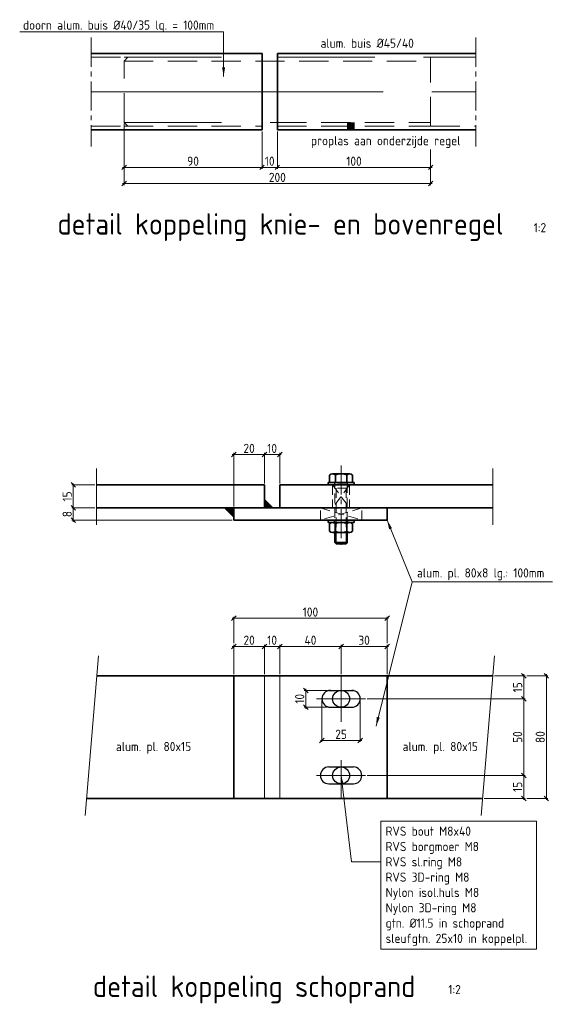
# Model space of a CAD drawing. Header units: millimetres. Extents: x 1013 to 324894, y 12445 to 193774.
# Tile 31 of 36: x 122199 to 122554, y 105614 to 106256. Entities that reach past the tile are written whole.
import ezdxf

# ---------------------------------------------------------------- set-up
doc = ezdxf.new("R2010")
doc.units = ezdxf.units.MM
doc.header["$LTSCALE"] = 10
doc.linetypes.add('CENTER2', pattern=[28.575, 19.05, -3.175, 3.175, -3.175])
doc.linetypes.add('DASHED2', pattern=[9.525, 6.35, -3.175])
for name, color, linetype, lineweight in [('13', 3, 'Continuous', 13), ('18', 1, 'Continuous', 18), ('18hartlijn', 1, 'CENTER2', 18), ('18stippel', 1, 'DASHED2', 18), ('25', 7, 'Continuous', 25), ('35', 2, 'Continuous', 35), ('35tekst', 2, 'Continuous', 35), ('70tekst', 4, 'Continuous', 70), ('Bemating', 2, 'Continuous', 35)]:
    doc.layers.add(name, color=color, linetype=linetype, lineweight=lineweight)
doc.styles.add('Bersselaar', font='isocp.shx')
doc.dimstyles.new('SCH-2$0', dxfattribs={"dimscale": 2, "dimtxt": 3, "dimasz": 1.5, "dimexe": 0.5, "dimexo": 0.5, "dimgap": 0.5, "dimtad": 1, "dimdec": 0, "dimdsep": 46, "dimtxsty": 'Bersselaar', "dimblk1": 'OBLIQUE', "dimblk2": 'OBLIQUE', "dimsah": 1, "dimcen": 3.5, "dimdle": 0.5, "dimclrd": 3, "dimclre": 3, "dimclrt": 256, "dimadec": 0, "dimazin": 0, "dimtfac": 1, "dimtdec": 0, "dimtmove": 2, "dimatfit": 3, "dimldrblk": 'OBLIQUE', "dimfxl": 1, "dimtvp": 1.4, "dimtolj": 1, "dimtzin": 0, "dimlwd": 13, "dimlwe": 13, "dimarcsym": 0})
doc.dimstyles.new('SCH-2$7', dxfattribs={"dimscale": 2, "dimtxt": 3, "dimasz": 3, "dimexe": 0.5, "dimexo": 0.5, "dimgap": 0.5, "dimtad": 1, "dimdec": 0, "dimdsep": 46, "dimtxsty": 'Bersselaar', "dimcen": 3.5, "dimdle": 0.5, "dimclrd": 3, "dimclre": 3, "dimclrt": 256, "dimadec": 0, "dimazin": 0, "dimtfac": 1, "dimtdec": 0, "dimtmove": 2, "dimatfit": 3, "dimfxl": 1, "dimtvp": 1.4, "dimtolj": 1, "dimtzin": 0, "dimlwd": 13, "dimlwe": 13, "dimarcsym": 0})

# ---------------------------------------------------------------- blocks, each defined once
blk = doc.blocks.new('_Oblique')
at = {"color": 0, "lineweight": -2}
blk.add_line((-0.5, -0.5), (0.5, 0.5), dxfattribs=at)
blk = doc.blocks.new('*D824')
at = {"layer": 'Bemating', "color": 3, "lineweight": 13}
for p, q in [((122337.73, 105847.36), (122359.73, 105847.36)), ((122338.73, 105829.13), (122338.73, 105848.36)), ((122358.73, 105829.13), (122358.73, 105848.36))]:
    blk.add_line(p, q, dxfattribs=at)
at = {"layer": 'Defpoints', "color": 0}
for p in [(122358.73, 105847.36), (122338.73, 105828.13), (122358.73, 105828.13)]:
    blk.add_point(p, dxfattribs=at)
at = {"layer": 'Bemating', "color": 3, "lineweight": 13, "xscale": 3, "yscale": 3, "zscale": 3, "rotation": 180}
blk.add_blockref('_Oblique', (122338.73, 105847.36), dxfattribs=at)
at = {"layer": 'Bemating', "color": 3, "lineweight": 13, "xscale": 3, "yscale": 3, "zscale": 3}
blk.add_blockref('_Oblique', (122358.73, 105847.36), dxfattribs=at)
at = {"layer": 'Bemating', "insert": (122348.73, 105851.37), "char_height": 6, "attachment_point": 5, "style": 'Bersselaar'}
blk.add_mtext('\\A1;20', dxfattribs=at)
blk = doc.blocks.new('*D825')
at = {"layer": 'Bemating', "color": 3, "lineweight": 13}
for p, q in [((122357.73, 105847.36), (122369.73, 105847.36)), ((122358.73, 105829.13), (122358.73, 105848.36)), ((122368.73, 105829.13), (122368.73, 105848.36))]:
    blk.add_line(p, q, dxfattribs=at)
at = {"layer": 'Defpoints', "color": 0}
for p in [(122368.73, 105847.36), (122358.73, 105828.13), (122368.73, 105828.13)]:
    blk.add_point(p, dxfattribs=at)
at = {"layer": 'Bemating', "color": 3, "lineweight": 13, "xscale": 3, "yscale": 3, "zscale": 3, "rotation": 180}
blk.add_blockref('_Oblique', (122358.73, 105847.36), dxfattribs=at)
at = {"layer": 'Bemating', "color": 3, "lineweight": 13, "xscale": 3, "yscale": 3, "zscale": 3}
blk.add_blockref('_Oblique', (122368.73, 105847.36), dxfattribs=at)
at = {"layer": 'Bemating', "insert": (122363.73, 105851.36), "char_height": 6, "attachment_point": 5, "style": 'Bersselaar'}
blk.add_mtext('\\A1;10', dxfattribs=at)
blk = doc.blocks.new('*D826')
at = {"layer": 'Bemating', "color": 3, "lineweight": 13}
for p, q in [((122367.73, 105847.36), (122409.73, 105847.36)), ((122368.73, 105829.13), (122368.73, 105848.36)), ((122408.73, 105829.13), (122408.73, 105848.36))]:
    blk.add_line(p, q, dxfattribs=at)
at = {"layer": 'Defpoints', "color": 0}
for p in [(122408.73, 105847.36), (122368.73, 105828.13), (122408.73, 105828.13)]:
    blk.add_point(p, dxfattribs=at)
at = {"layer": 'Bemating', "color": 3, "lineweight": 13, "xscale": 3, "yscale": 3, "zscale": 3, "rotation": 180}
blk.add_blockref('_Oblique', (122368.73, 105847.36), dxfattribs=at)
at = {"layer": 'Bemating', "color": 3, "lineweight": 13, "xscale": 3, "yscale": 3, "zscale": 3}
blk.add_blockref('_Oblique', (122408.73, 105847.36), dxfattribs=at)
at = {"layer": 'Bemating', "insert": (122388.73, 105851.36), "char_height": 6, "attachment_point": 5, "style": 'Bersselaar'}
blk.add_mtext('\\A1;40', dxfattribs=at)
blk = doc.blocks.new('*D827')
at = {"layer": 'Bemating', "color": 3, "lineweight": 13}
for p, q in [((122407.73, 105847.36), (122439.73, 105847.36)), ((122408.73, 105829.13), (122408.73, 105848.36)), ((122438.73, 105829.13), (122438.73, 105848.36))]:
    blk.add_line(p, q, dxfattribs=at)
at = {"layer": 'Defpoints', "color": 0}
for p in [(122438.73, 105847.36), (122408.73, 105828.13), (122438.73, 105828.13)]:
    blk.add_point(p, dxfattribs=at)
at = {"layer": 'Bemating', "color": 3, "lineweight": 13, "xscale": 3, "yscale": 3, "zscale": 3, "rotation": 180}
blk.add_blockref('_Oblique', (122408.73, 105847.36), dxfattribs=at)
at = {"layer": 'Bemating', "color": 3, "lineweight": 13, "xscale": 3, "yscale": 3, "zscale": 3}
blk.add_blockref('_Oblique', (122438.73, 105847.36), dxfattribs=at)
at = {"layer": 'Bemating', "insert": (122423.73, 105851.36), "char_height": 6, "attachment_point": 5, "style": 'Bersselaar'}
blk.add_mtext('\\A1;30', dxfattribs=at)
blk = doc.blocks.new('*D828')
at = {"layer": 'Bemating', "color": 3, "lineweight": 13}
for p, q in [((122508.77, 105828.13), (122528.86, 105828.13)), ((122527.86, 105829.13), (122527.86, 105812.13)), ((122425.73, 105813.13), (122528.86, 105813.13))]:
    blk.add_line(p, q, dxfattribs=at)
at = {"layer": 'Defpoints', "color": 0}
for p in [(122507.77, 105828.13), (122424.73, 105813.13), (122527.86, 105813.13)]:
    blk.add_point(p, dxfattribs=at)
at = {"layer": 'Bemating', "color": 3, "lineweight": 13, "xscale": 3, "yscale": 3, "zscale": 3}
for p, rotation in [((122527.86, 105828.13), 90), ((122527.86, 105813.13), 270)]:
    blk.add_blockref('_Oblique', p, dxfattribs=dict(at, rotation=rotation))
at = {"layer": 'Bemating', "insert": (122523.86, 105820.63), "char_height": 6, "attachment_point": 5, "rotation": 90, "style": 'Bersselaar'}
blk.add_mtext('\\A1;15', dxfattribs=at)
blk = doc.blocks.new('*D829')
at = {"layer": 'Bemating', "color": 3, "lineweight": 13}
for p, q in [((122425.73, 105763.13), (122528.86, 105763.13)), ((122527.86, 105764.13), (122527.86, 105747.13)), ((122501.98, 105748.13), (122528.86, 105748.13))]:
    blk.add_line(p, q, dxfattribs=at)
at = {"layer": 'Defpoints', "color": 0}
for p in [(122424.73, 105763.13), (122500.98, 105748.13), (122527.86, 105748.13)]:
    blk.add_point(p, dxfattribs=at)
at = {"layer": 'Bemating', "color": 3, "lineweight": 13, "xscale": 3, "yscale": 3, "zscale": 3}
for p, rotation in [((122527.86, 105763.13), 90), ((122527.86, 105748.13), 270)]:
    blk.add_blockref('_Oblique', p, dxfattribs=dict(at, rotation=rotation))
at = {"layer": 'Bemating', "insert": (122523.86, 105755.63), "char_height": 6, "attachment_point": 5, "rotation": 90, "style": 'Bersselaar'}
blk.add_mtext('\\A1;15', dxfattribs=at)
blk = doc.blocks.new('*D830')
at = {"layer": 'Bemating', "color": 3, "lineweight": 13}
for p, q in [((122527.86, 105814.13), (122527.86, 105762.13)), ((122425.73, 105813.13), (122528.86, 105813.13)), ((122425.73, 105763.13), (122528.86, 105763.13))]:
    blk.add_line(p, q, dxfattribs=at)
at = {"layer": 'Defpoints', "color": 0}
for p in [(122424.73, 105813.13), (122424.73, 105763.13), (122527.86, 105763.13)]:
    blk.add_point(p, dxfattribs=at)
at = {"layer": 'Bemating', "color": 3, "lineweight": 13, "xscale": 3, "yscale": 3, "zscale": 3}
for p, rotation in [((122527.86, 105813.13), 90), ((122527.86, 105763.13), 270)]:
    blk.add_blockref('_Oblique', p, dxfattribs=dict(at, rotation=rotation))
at = {"layer": 'Bemating', "insert": (122523.86, 105788.13), "char_height": 6, "attachment_point": 5, "rotation": 90, "style": 'Bersselaar'}
blk.add_mtext('\\A1;50', dxfattribs=at)
blk = doc.blocks.new('*D831')
at = {"layer": 'Bemating', "color": 3, "lineweight": 13}
for p, q in [((122385.72, 105819.63), (122385.72, 105806.63)), ((122399.73, 105818.63), (122384.72, 105818.63)), ((122399.73, 105807.63), (122384.72, 105807.63))]:
    blk.add_line(p, q, dxfattribs=at)
at = {"layer": 'Defpoints', "color": 0}
for p in [(122400.73, 105818.63), (122385.72, 105807.63), (122400.73, 105807.63)]:
    blk.add_point(p, dxfattribs=at)
at = {"layer": 'Bemating', "color": 3, "lineweight": 13, "xscale": 3, "yscale": 3, "zscale": 3}
for p, rotation in [((122385.72, 105818.63), 90), ((122385.72, 105807.63), 270)]:
    blk.add_blockref('_Oblique', p, dxfattribs=dict(at, rotation=rotation))
at = {"layer": 'Bemating', "insert": (122381.72, 105813.13), "char_height": 6, "attachment_point": 5, "rotation": 90, "style": 'Bersselaar'}
blk.add_mtext('\\A1;10', dxfattribs=at)
blk = doc.blocks.new('*D832')
at = {"layer": 'Bemating', "color": 3, "lineweight": 13}
for p, q in [((122396.23, 105812.13), (122396.23, 105784.97)), ((122421.23, 105812.13), (122421.23, 105784.97)), ((122395.23, 105785.97), (122422.23, 105785.97))]:
    blk.add_line(p, q, dxfattribs=at)
at = {"layer": 'Defpoints', "color": 0}
for p in [(122396.23, 105813.13), (122421.23, 105813.13), (122421.23, 105785.97)]:
    blk.add_point(p, dxfattribs=at)
at = {"layer": 'Bemating', "color": 3, "lineweight": 13, "xscale": 3, "yscale": 3, "zscale": 3, "rotation": 180}
blk.add_blockref('_Oblique', (122396.23, 105785.97), dxfattribs=at)
at = {"layer": 'Bemating', "color": 3, "lineweight": 13, "xscale": 3, "yscale": 3, "zscale": 3}
blk.add_blockref('_Oblique', (122421.23, 105785.97), dxfattribs=at)
at = {"layer": 'Bemating', "insert": (122408.73, 105789.97), "char_height": 6, "attachment_point": 5, "style": 'Bersselaar'}
blk.add_mtext('\\A1;25', dxfattribs=at)
blk = doc.blocks.new('*D833')
at = {"layer": 'Bemating', "color": 3, "lineweight": 13}
for p, q in [((122529.86, 105828.13), (122543.63, 105828.13)), ((122542.63, 105829.13), (122542.63, 105747.13)), ((122529.86, 105748.13), (122543.63, 105748.13))]:
    blk.add_line(p, q, dxfattribs=at)
at = {"layer": 'Defpoints', "color": 0}
for p in [(122528.86, 105828.13), (122528.86, 105748.13), (122542.63, 105748.13)]:
    blk.add_point(p, dxfattribs=at)
at = {"layer": 'Bemating', "color": 3, "lineweight": 13, "xscale": 3, "yscale": 3, "zscale": 3}
for p, rotation in [((122542.63, 105828.13), 90), ((122542.63, 105748.13), 270)]:
    blk.add_blockref('_Oblique', p, dxfattribs=dict(at, rotation=rotation))
at = {"layer": 'Bemating', "insert": (122538.63, 105788.13), "char_height": 6, "attachment_point": 5, "rotation": 90, "style": 'Bersselaar'}
blk.add_mtext('\\A1;80', dxfattribs=at)
blk = doc.blocks.new('*D834')
at = {"layer": '35', "color": 3, "lineweight": 13}
for p, q in [((122357.73, 105972.6), (122369.73, 105972.6)), ((122358.73, 105953.73), (122358.73, 105973.6)), ((122368.73, 105953.73), (122368.73, 105973.6))]:
    blk.add_line(p, q, dxfattribs=at)
at = {"layer": 'Defpoints', "color": 0}
for p in [(122368.73, 105972.6), (122358.73, 105952.73), (122368.73, 105952.73)]:
    blk.add_point(p, dxfattribs=at)
at = {"layer": '35', "color": 3, "lineweight": 13, "xscale": 3, "yscale": 3, "zscale": 3, "rotation": 180}
blk.add_blockref('_Oblique', (122358.73, 105972.6), dxfattribs=at)
at = {"layer": '35', "color": 3, "lineweight": 13, "xscale": 3, "yscale": 3, "zscale": 3}
blk.add_blockref('_Oblique', (122368.73, 105972.6), dxfattribs=at)
at = {"layer": '35', "insert": (122363.73, 105976.6), "char_height": 6, "attachment_point": 5, "style": 'Bersselaar'}
blk.add_mtext('\\A1;10', dxfattribs=at)
blk = doc.blocks.new('*D835')
at = {"layer": 'Bemating', "color": 3, "lineweight": 13}
for p, q in [((122337.73, 105865.75), (122439.73, 105865.75)), ((122338.73, 105849.36), (122338.73, 105866.75)), ((122438.73, 105849.36), (122438.73, 105866.75))]:
    blk.add_line(p, q, dxfattribs=at)
at = {"layer": 'Defpoints', "color": 0}
for p in [(122438.73, 105865.75), (122338.73, 105848.36), (122438.73, 105848.36)]:
    blk.add_point(p, dxfattribs=at)
at = {"layer": 'Bemating', "color": 3, "lineweight": 13, "xscale": 3, "yscale": 3, "zscale": 3, "rotation": 180}
blk.add_blockref('_Oblique', (122338.73, 105865.75), dxfattribs=at)
at = {"layer": 'Bemating', "color": 3, "lineweight": 13, "xscale": 3, "yscale": 3, "zscale": 3}
blk.add_blockref('_Oblique', (122438.73, 105865.75), dxfattribs=at)
at = {"layer": 'Bemating', "insert": (122388.73, 105869.75), "char_height": 6, "attachment_point": 5, "style": 'Bersselaar'}
blk.add_mtext('\\A1;100', dxfattribs=at)
blk = doc.blocks.new('*D836')
at = {"layer": '35', "color": 3, "lineweight": 13}
for p, q in [((122337.73, 105972.6), (122359.73, 105972.6)), ((122338.73, 105938.73), (122338.73, 105973.6)), ((122358.73, 105953.73), (122358.73, 105973.6))]:
    blk.add_line(p, q, dxfattribs=at)
at = {"layer": 'Defpoints', "color": 0}
for p in [(122358.73, 105972.6), (122358.73, 105952.73), (122338.73, 105937.73)]:
    blk.add_point(p, dxfattribs=at)
at = {"layer": '35', "color": 3, "lineweight": 13, "xscale": 3, "yscale": 3, "zscale": 3, "rotation": 180}
blk.add_blockref('_Oblique', (122338.73, 105972.6), dxfattribs=at)
at = {"layer": '35', "color": 3, "lineweight": 13, "xscale": 3, "yscale": 3, "zscale": 3}
blk.add_blockref('_Oblique', (122358.73, 105972.6), dxfattribs=at)
at = {"layer": '35', "insert": (122348.73, 105976.6), "char_height": 6, "attachment_point": 5, "style": 'Bersselaar'}
blk.add_mtext('\\A1;20', dxfattribs=at)
blk = doc.blocks.new('*D837')
at = {"layer": '35', "color": 3, "lineweight": 13}
for p, q in [((122248.1, 105952.73), (122233.06, 105952.73)), ((122234.06, 105953.73), (122234.06, 105936.73)), ((122248.1, 105937.73), (122233.06, 105937.73))]:
    blk.add_line(p, q, dxfattribs=at)
at = {"layer": 'Defpoints', "color": 0}
for p in [(122249.1, 105952.73), (122234.06, 105937.73), (122249.1, 105937.73)]:
    blk.add_point(p, dxfattribs=at)
at = {"layer": '35', "color": 3, "lineweight": 13, "xscale": 3, "yscale": 3, "zscale": 3}
for p, rotation in [((122234.06, 105952.73), 90), ((122234.06, 105937.73), 270)]:
    blk.add_blockref('_Oblique', p, dxfattribs=dict(at, rotation=rotation))
at = {"layer": '35', "insert": (122230.06, 105945.23), "char_height": 6, "attachment_point": 5, "rotation": 90, "style": 'Bersselaar'}
blk.add_mtext('\\A1;15', dxfattribs=at)
blk = doc.blocks.new('*D838')
at = {"layer": '35', "color": 3, "lineweight": 13}
for p, q in [((122248.1, 105937.73), (122233.06, 105937.73)), ((122234.06, 105938.73), (122234.06, 105928.73)), ((122337.73, 105929.73), (122233.06, 105929.73))]:
    blk.add_line(p, q, dxfattribs=at)
at = {"layer": 'Defpoints', "color": 0}
for p in [(122249.1, 105937.73), (122234.06, 105929.73), (122338.73, 105929.73)]:
    blk.add_point(p, dxfattribs=at)
at = {"layer": '35', "color": 3, "lineweight": 13, "xscale": 3, "yscale": 3, "zscale": 3}
for p, rotation in [((122234.06, 105937.73), 90), ((122234.06, 105929.73), 270)]:
    blk.add_blockref('_Oblique', p, dxfattribs=dict(at, rotation=rotation))
at = {"layer": '35', "insert": (122230.06, 105933.73), "char_height": 6, "attachment_point": 5, "rotation": 90, "style": 'Bersselaar'}
blk.add_mtext('\\A1;8', dxfattribs=at)
blk = doc.blocks.new('*D839')
at = {"layer": 'Bemating', "color": 3, "lineweight": 13}
for p, q in [((122267.14, 106183.46), (122267.14, 106148.52)), ((122467.14, 106171.76), (122467.14, 106148.52)), ((122266.14, 106149.52), (122468.14, 106149.52))]:
    blk.add_line(p, q, dxfattribs=at)
at = {"layer": 'Defpoints', "color": 0}
for p in [(122267.14, 106184.46), (122467.14, 106172.76), (122467.14, 106149.52)]:
    blk.add_point(p, dxfattribs=at)
at = {"layer": 'Bemating', "color": 3, "lineweight": 13, "xscale": 3, "yscale": 3, "zscale": 3, "rotation": 180}
blk.add_blockref('_Oblique', (122267.14, 106149.52), dxfattribs=at)
at = {"layer": 'Bemating', "color": 3, "lineweight": 13, "xscale": 3, "yscale": 3, "zscale": 3}
blk.add_blockref('_Oblique', (122467.14, 106149.52), dxfattribs=at)
at = {"layer": 'Bemating', "insert": (122367.14, 106153.52), "char_height": 6, "attachment_point": 5, "style": 'Bersselaar'}
blk.add_mtext('\\A1;200', dxfattribs=at)
blk = doc.blocks.new('*D840')
at = {"layer": 'Bemating', "color": 3, "lineweight": 13}
for p, q in [((122367.14, 106183.46), (122367.14, 106159.07)), ((122467.14, 106171.51), (122467.14, 106159.07)), ((122366.14, 106160.07), (122468.14, 106160.07))]:
    blk.add_line(p, q, dxfattribs=at)
at = {"layer": 'Defpoints', "color": 0}
for p in [(122367.14, 106184.46), (122467.14, 106172.51), (122467.14, 106160.07)]:
    blk.add_point(p, dxfattribs=at)
at = {"layer": 'Bemating', "color": 3, "lineweight": 13, "xscale": 3, "yscale": 3, "zscale": 3, "rotation": 180}
blk.add_blockref('_Oblique', (122367.14, 106160.07), dxfattribs=at)
at = {"layer": 'Bemating', "color": 3, "lineweight": 13, "xscale": 3, "yscale": 3, "zscale": 3}
blk.add_blockref('_Oblique', (122467.14, 106160.07), dxfattribs=at)
at = {"layer": 'Bemating', "insert": (122417.14, 106164.07), "char_height": 6, "attachment_point": 5, "style": 'Bersselaar'}
blk.add_mtext('\\A1;100', dxfattribs=at)
blk = doc.blocks.new('*D841')
at = {"layer": 'Bemating', "color": 3, "lineweight": 13}
for p, q in [((122357.14, 106183.46), (122357.14, 106159.07)), ((122367.14, 106183.46), (122367.14, 106159.07)), ((122356.14, 106160.07), (122368.14, 106160.07))]:
    blk.add_line(p, q, dxfattribs=at)
at = {"layer": 'Defpoints', "color": 0}
for p in [(122357.14, 106184.46), (122367.14, 106184.46), (122367.14, 106160.07)]:
    blk.add_point(p, dxfattribs=at)
at = {"layer": 'Bemating', "color": 3, "lineweight": 13, "xscale": 3, "yscale": 3, "zscale": 3, "rotation": 180}
blk.add_blockref('_Oblique', (122357.14, 106160.07), dxfattribs=at)
at = {"layer": 'Bemating', "color": 3, "lineweight": 13, "xscale": 3, "yscale": 3, "zscale": 3}
blk.add_blockref('_Oblique', (122367.14, 106160.07), dxfattribs=at)
at = {"layer": 'Bemating', "insert": (122362.14, 106164.07), "char_height": 6, "attachment_point": 5, "style": 'Bersselaar'}
blk.add_mtext('\\A1;10', dxfattribs=at)
blk = doc.blocks.new('*D842')
at = {"layer": 'Bemating', "color": 3, "lineweight": 13}
for p, q in [((122267.14, 106188.46), (122267.14, 106159.07)), ((122357.14, 106183.46), (122357.14, 106159.07)), ((122266.14, 106160.07), (122358.14, 106160.07))]:
    blk.add_line(p, q, dxfattribs=at)
at = {"layer": 'Defpoints', "color": 0}
for p in [(122267.14, 106189.46), (122357.14, 106184.46), (122357.14, 106160.07)]:
    blk.add_point(p, dxfattribs=at)
at = {"layer": 'Bemating', "color": 3, "lineweight": 13, "xscale": 3, "yscale": 3, "zscale": 3, "rotation": 180}
blk.add_blockref('_Oblique', (122267.14, 106160.07), dxfattribs=at)
at = {"layer": 'Bemating', "color": 3, "lineweight": 13, "xscale": 3, "yscale": 3, "zscale": 3}
blk.add_blockref('_Oblique', (122357.14, 106160.07), dxfattribs=at)
at = {"layer": 'Bemating', "insert": (122312.14, 106164.07), "char_height": 6, "attachment_point": 5, "style": 'Bersselaar'}
blk.add_mtext('\\A1;90', dxfattribs=at)

msp = doc.modelspace()

# ---------------------------------------------------------------- hatches: boundary and pattern name
at = {"layer": '18'}
msp.add_hatch(color=2, dxfattribs=at).paths.add_polyline_path([(122338.732, 105937.734), (122332.732, 105937.734), (122338.732, 105931.734)])
at = {"layer": 'Bemating'}
msp.add_hatch(color=256, dxfattribs=at).paths.add_polyline_path([(122358.732, 105943.148), (122358.732, 105937.734), (122364.146, 105937.734)])

# ---------------------------------------------------------------- linework, layer by layer
at = {"layer": '13', "color": 3}
for p, q in [((122408.732, 105798.13), (122408.732, 105828.13)), ((122424.732, 105813.13), (122392.732, 105813.13)), ((122408.732, 105748.13), (122408.732, 105773.13)), ((122424.732, 105763.13), (122392.732, 105763.13))]:
    msp.add_line(p, q, dxfattribs=at)
at = {"layer": '18', "ltscale": 0.1}
for p, q in [((122400.232, 105952.734), (122417.232, 105952.734)), ((122405.498, 105921.334), (122405.5, 105914.334)), ((122411.966, 105921.334), (122411.966, 105914.333))]:
    msp.add_line(p, q, dxfattribs=at)
at = {"layer": '18'}
msp.add_lwpolyline([(122434.628, 105649.705), (122536.143, 105649.705), (122536.143, 105733.259), (122434.628, 105733.259)], close=True, dxfattribs=at)
at = {"layer": '18hartlijn', "ltscale": 0.1}
for p, q in [((122245.759, 106244.786), (122245.759, 106173.607)), ((122496.658, 106244.786), (122496.658, 106173.607)), ((122408.732, 105965.534), (122408.732, 105913.733))]:
    msp.add_line(p, q, dxfattribs=at)
at = {"layer": '18hartlijn'}
for p, q in [((122245.759, 106209.459), (122496.658, 106209.459)), ((122249.099, 105963.506), (122249.099, 105926.65)), ((122507.774, 105963.506), (122507.774, 105926.65)), ((122250.504, 105841.138), (122241.876, 105736.863)), ((122508.756, 105841.138), (122500.129, 105736.863))]:
    msp.add_line(p, q, dxfattribs=at)
at = {"layer": '18stippel', "ltscale": 0.3}
for p, q in [((122245.759, 106231.959), (122267.139, 106231.959)), ((122467.139, 106186.959), (122467.139, 106231.959)), ((122267.139, 106229.459), (122467.139, 106229.459)), ((122267.139, 106189.459), (122267.139, 106229.459)), ((122245.759, 106186.959), (122267.139, 106186.959)), ((122267.139, 106186.959), (122357.139, 106186.959)), ((122367.139, 106189.459), (122467.139, 106189.459)), ((122367.139, 106186.959), (122467.139, 106186.959)), ((122467.139, 106186.959), (122496.658, 106186.959))]:
    msp.add_line(p, q, dxfattribs=at)
at = {"layer": '18stippel'}
for p, q in [((122267.139, 106229.459), (122269.639, 106231.959)), ((122267.139, 106231.959), (122357.139, 106231.959)), ((122367.139, 106231.959), (122467.139, 106231.959)), ((122467.139, 106231.959), (122496.658, 106231.959)), ((122267.139, 106189.459), (122367.139, 106189.459)), ((122267.139, 106189.459), (122269.639, 106186.959)), ((122412.844, 106189.459), (122412.844, 106184.459)), ((122413.344, 106189.459), (122413.344, 106184.459)), ((122413.844, 106189.459), (122413.844, 106184.459)), ((122414.344, 106189.459), (122414.344, 106184.459)), ((122414.844, 106189.459), (122414.844, 106184.459)), ((122415.344, 106189.459), (122415.344, 106184.459)), ((122415.844, 106189.459), (122415.844, 106184.459)), ((122416.344, 106189.459), (122416.344, 106184.459)), ((122416.344, 106189.459), (122416.344, 106184.459)), ((122416.344, 106189.459), (122416.344, 106184.459)), ((122416.844, 106189.459), (122416.844, 106184.459)), ((122417.344, 106189.459), (122417.344, 106184.459))]:
    msp.add_line(p, q, dxfattribs=at)
at = {"layer": '18stippel', "ltscale": 0.1}
for p, q in [((122403.232, 105952.734), (122403.232, 105937.734)), ((122403.232, 105952.734), (122414.232, 105937.734)), ((122414.232, 105952.734), (122403.232, 105937.734)), ((122404.532, 105954.334), (122404.532, 105952.734)), ((122412.732, 105953.834), (122404.732, 105953.834)), ((122404.732, 105921.734), (122404.732, 105953.833)), ((122412.732, 105950.584), (122404.732, 105950.584)), ((122405.498, 105950.584), (122405.498, 105921.334)), ((122411.966, 105950.584), (122411.966, 105921.334)), ((122412.732, 105953.834), (122412.732, 105921.734)), ((122412.932, 105954.334), (122412.932, 105952.734)), ((122414.232, 105952.734), (122414.232, 105937.734)), ((122395.232, 105929.734), (122395.232, 105937.734)), ((122395.232, 105937.734), (122422.232, 105929.734)), ((122422.232, 105937.734), (122395.232, 105929.734)), ((122422.232, 105929.734), (122422.232, 105937.734))]:
    msp.add_line(p, q, dxfattribs=at)
at = {"layer": '18stippel', "ltscale": 5}
for p, q in [((122358.732, 105828.13), (122358.732, 105748.13)), ((122368.732, 105828.13), (122368.732, 105748.13))]:
    msp.add_line(p, q, dxfattribs=at)
at = {"layer": '18stippel', "ltscale": 0.1}
for centre, start, end in [((122404.232, 105953.834), 0, 90.000008), ((122413.232, 105953.834), 89.999992, 180)]:
    msp.add_arc(centre, 0.5, start, end, dxfattribs=at)
at = {"layer": '25'}
for p, q in [((122400.732, 105818.63), (122416.732, 105818.63)), ((122400.732, 105807.63), (122416.732, 105807.63)), ((122400.732, 105768.63), (122416.732, 105768.63)), ((122400.732, 105757.63), (122416.732, 105757.63))]:
    msp.add_line(p, q, dxfattribs=at)
at = {"layer": '25', "ltscale": 0.1}
for centre in [(122408.732, 105813.13), (122408.732, 105763.13)]:
    msp.add_circle(centre, 5.5, dxfattribs=at)
for centre, start, end in [((122401.732, 105813.13), 90, 270), ((122415.732, 105813.13), 270, 90), ((122400.732, 105763.13), 90, 270), ((122416.732, 105763.13), 270, 90)]:
    msp.add_arc(centre, 5.5, start, end, dxfattribs=at)
at = {"layer": '35'}
for p, q in [((122245.759, 106234.459), (122357.139, 106234.459)), ((122357.139, 106184.459), (122357.139, 106234.459)), ((122367.139, 106184.459), (122367.139, 106234.459)), ((122367.139, 106234.459), (122496.658, 106234.459)), ((122245.759, 106184.459), (122357.139, 106184.459)), ((122367.139, 106184.459), (122496.658, 106184.459)), ((122338.732, 105828.13), (122338.732, 105748.13)), ((122438.732, 105828.13), (122438.732, 105748.13))]:
    msp.add_line(p, q, dxfattribs=at)
at = {"layer": '35', "ltscale": 0.1}
for p, q in [((122401.224, 105954.334), (122401.224, 105959.175)), ((122403.168, 105959.934), (122414.296, 105959.934)), ((122404.978, 105959.29), (122404.978, 105954.335)), ((122412.486, 105959.29), (122412.486, 105954.335)), ((122416.24, 105959.175), (122416.24, 105954.334)), ((122249.099, 105952.734), (122358.732, 105952.734)), ((122368.732, 105952.734), (122507.774, 105952.734)), ((122400.232, 105954.334), (122400.232, 105952.734)), ((122400.232, 105954.334), (122417.232, 105954.334)), ((122417.232, 105952.734), (122417.232, 105954.334)), ((122249.099, 105937.734), (122507.774, 105937.734)), ((122338.732, 105929.734), (122438.732, 105929.734)), ((122400.232, 105928.134), (122400.232, 105929.734)), ((122400.232, 105929.734), (122417.232, 105929.734)), ((122404.532, 105928.134), (122404.532, 105929.734)), ((122412.932, 105928.134), (122412.932, 105929.734)), ((122417.232, 105929.734), (122417.232, 105928.134)), ((122400.232, 105928.134), (122417.232, 105928.134)), ((122401.224, 105927.375), (122401.224, 105922.492)), ((122404.978, 105927.489), (122404.978, 105922.377)), ((122412.486, 105927.489), (122412.486, 105922.377)), ((122416.24, 105927.375), (122416.24, 105922.492)), ((122403.168, 105921.734), (122414.296, 105921.734)), ((122404.732, 105915.1), (122404.732, 105921.734)), ((122412.732, 105921.734), (122412.732, 105915.1)), ((122412.732, 105915.1), (122404.732, 105915.1)), ((122405.498, 105914.334), (122404.732, 105915.1)), ((122411.966, 105914.334), (122405.5, 105914.334)), ((122412.732, 105915.1), (122411.966, 105914.333)), ((122249.522, 105828.13), (122507.774, 105828.13)), ((122242.727, 105748.13), (122500.98, 105748.13))]:
    msp.add_line(p, q, dxfattribs=at)
for centre, radius, start, end in [((122403.168, 105957.065), 2.868, 50.838959, 132.646484), ((122408.732, 105948.672), 11.261, 70.529556, 109.472), ((122414.298, 105957.065), 2.868, 47.353516, 129.161026), ((122403.168, 105925.265), 2.868, 50.845108, 132.639893), ((122403.168, 105924.601), 2.868, 227.366669, 309.154877), ((122408.732, 105916.872), 11.261, 70.529556, 109.472), ((122414.298, 105925.265), 2.868, 47.360111, 129.154892), ((122414.298, 105924.601), 2.868, 230.845093, 312.633301), ((122408.732, 105932.995), 11.262, 250.528778, 289.471191)]:
    msp.add_arc(centre, radius, start, end, dxfattribs=at)
at = {"layer": 'Bemating'}
for p, q in [((122358.732, 105937.734), (122358.732, 105952.734)), ((122368.732, 105937.734), (122368.732, 105952.734)), ((122358.732, 105943.148), (122364.146, 105937.734)), ((122338.732, 105931.703), (122332.732, 105937.734)), ((122338.732, 105929.734), (122338.732, 105937.734)), ((122438.732, 105929.734), (122438.732, 105937.734))]:
    msp.add_line(p, q, dxfattribs=at)

# ---------------------------------------------------------------- texts
at = {"layer": '35tekst', "char_height": 6, "attachment_point": 1, "style": 'Bersselaar'}
for s, insert in [('doorn alum. buis %%C40/35 lg. = 100mm', (122201.226, 106255.95)), ('alum. buis %%C45/40', (122395.315, 106244.109)), ('proplas aan onderzijde regel', (122389.077, 106180.491)), ('1:2', (122534.37, 106123.667)), ('alum. pl. 80x8 lg.: 100mm', (122458.269, 105898.32)), ('alum. pl. 80x15', (122261.855, 105784.985)), ('alum. pl. 80x15', (122448.884, 105784.985)), ('RVS bout M8x40\\PRVS borgmoer M8\\PRVS sl.ring M8 \\PRVS 3D-ring M8\\PNylon isol.huls M8\\PNylon 3D-ring M8\\Pgtn. %%C11.5 in schoprand\\Psleufgtn. 25x10 in koppelpl.', (122437.764, 105729.717)), ('1:2', (122478.704, 105626.318))]:
    msp.add_mtext(s, dxfattribs=dict(at, insert=insert))
at = {"layer": '70tekst', "char_height": 14, "attachment_point": 1, "style": 'Bersselaar'}
for s, insert in [('detail koppeling knie- en bovenregel', (122223.676, 106130.16)), ('detail koppeling schoprand', (122246.816, 105632.468))]:
    msp.add_mtext(s, dxfattribs=dict(at, insert=insert))

# ---------------------------------------------------------------- dimensions: what is measured, and where the dimension line sits
at = {"layer": '35'}
for base, p1, p2, picture, middle in [((122358.732, 105972.596), (122338.732, 105937.734), (122358.732, 105952.734), '*D836', (122348.732, 105976.596)), ((122368.732, 105972.596), (122358.732, 105952.734), (122368.732, 105952.734), '*D834', (122363.732, 105976.596))]:
    dim = msp.add_linear_dim(base=base, p1=p1, p2=p2, dimstyle='SCH-2$0', dxfattribs=at)
    dim.commit()
    dim.dimension.update_dxf_attribs({"geometry": picture, "text_midpoint": middle})
for base, p1, p2, picture, middle in [((122234.062, 105937.734), (122249.099, 105952.734), (122249.099, 105937.734), '*D837', (122230.062, 105945.234)), ((122234.062, 105929.734), (122249.099, 105937.734), (122338.732, 105929.734), '*D838', (122230.062, 105933.734))]:
    dim = msp.add_linear_dim(base=base, p1=p1, p2=p2, angle=90, dimstyle='SCH-2$0', dxfattribs=at)
    dim.commit()
    dim.dimension.update_dxf_attribs({"geometry": picture, "text_midpoint": middle})
at = {"layer": 'Bemating'}
for base, p1, p2, picture, middle in [((122357.139, 106160.068), (122267.139, 106189.459), (122357.139, 106184.459), '*D842', (122312.139, 106164.068)), ((122467.139, 106149.522), (122267.139, 106184.459), (122467.139, 106172.757), '*D839', (122367.139, 106153.522)), ((122367.139, 106160.068), (122357.139, 106184.459), (122367.139, 106184.459), '*D841', (122362.139, 106164.068)), ((122467.139, 106160.068), (122367.139, 106184.459), (122467.139, 106172.514), '*D840', (122417.139, 106164.068)), ((122438.732, 105865.753), (122338.732, 105848.365), (122438.732, 105848.365), '*D835', (122388.732, 105869.753)), ((122358.732, 105847.365), (122338.732, 105828.13), (122358.732, 105828.13), '*D824', (122348.732, 105851.365)), ((122368.732, 105847.365), (122358.732, 105828.13), (122368.732, 105828.13), '*D825', (122363.732, 105851.365)), ((122408.732, 105847.365), (122368.732, 105828.13), (122408.732, 105828.13), '*D826', (122388.732, 105851.365)), ((122438.732, 105847.365), (122408.732, 105828.13), (122438.732, 105828.13), '*D827', (122423.732, 105851.365)), ((122421.232, 105785.971), (122396.232, 105813.13), (122421.232, 105813.13), '*D832', (122408.732, 105789.972))]:
    dim = msp.add_linear_dim(base=base, p1=p1, p2=p2, dimstyle='SCH-2$0', dxfattribs=at)
    dim.commit()
    dim.dimension.update_dxf_attribs({"geometry": picture, "text_midpoint": middle})
for base, p1, p2, picture, middle in [((122527.858, 105813.13), (122507.774, 105828.13), (122424.732, 105813.13), '*D828', (122523.858, 105820.63)), ((122542.626, 105748.13), (122528.858, 105828.13), (122528.858, 105748.13), '*D833', (122538.626, 105788.13)), ((122527.858, 105763.13), (122424.732, 105813.13), (122424.732, 105763.13), '*D830', (122523.858, 105788.13)), ((122527.858, 105748.13), (122424.732, 105763.13), (122500.98, 105748.13), '*D829', (122523.858, 105755.63))]:
    dim = msp.add_linear_dim(base=base, p1=p1, p2=p2, angle=90, dimstyle='SCH-2$0', dxfattribs=at)
    dim.commit()
    dim.dimension.update_dxf_attribs({"geometry": picture, "text_midpoint": middle})
dim = msp.add_linear_dim(base=(122385.723, 105807.63), p1=(122400.732, 105818.63), p2=(122400.732, 105807.63), angle=90, text='10', dimstyle='SCH-2$0', dxfattribs=at)
dim.commit()
dim.dimension.update_dxf_attribs({"geometry": '*D831', "text_midpoint": (122381.723, 105813.13)})

# ---------------------------------------------------------------- leaders
at = {"layer": '18'}
msp.add_leader([(122408.732, 105763.13), (122415.462, 105706.67), (122434.628, 105706.67)], dimstyle='SCH-2$7', override={"dimgap": 0.5, "dimtad": 1}, dxfattribs=at)
at = {"layer": '35'}
for points in [[(122438.732, 105929.734), (122455.087, 105889.521), (122546.681, 105889.521)], [(122431.532, 105795.202), (122455.087, 105889.521)]]:
    msp.add_leader(points, dimstyle='SCH-2$7', override={"dimgap": 0.5, "dimtad": 1}, dxfattribs=at)
at = {"layer": 'Bemating'}
msp.add_leader([(122332.085, 106219.45), (122332.085, 106248.535), (122199.085, 106248.535)], dimstyle='SCH-2$7', override={"dimgap": 0.5, "dimtad": 1}, dxfattribs=at)

doc.saveas('drawing.dxf')
